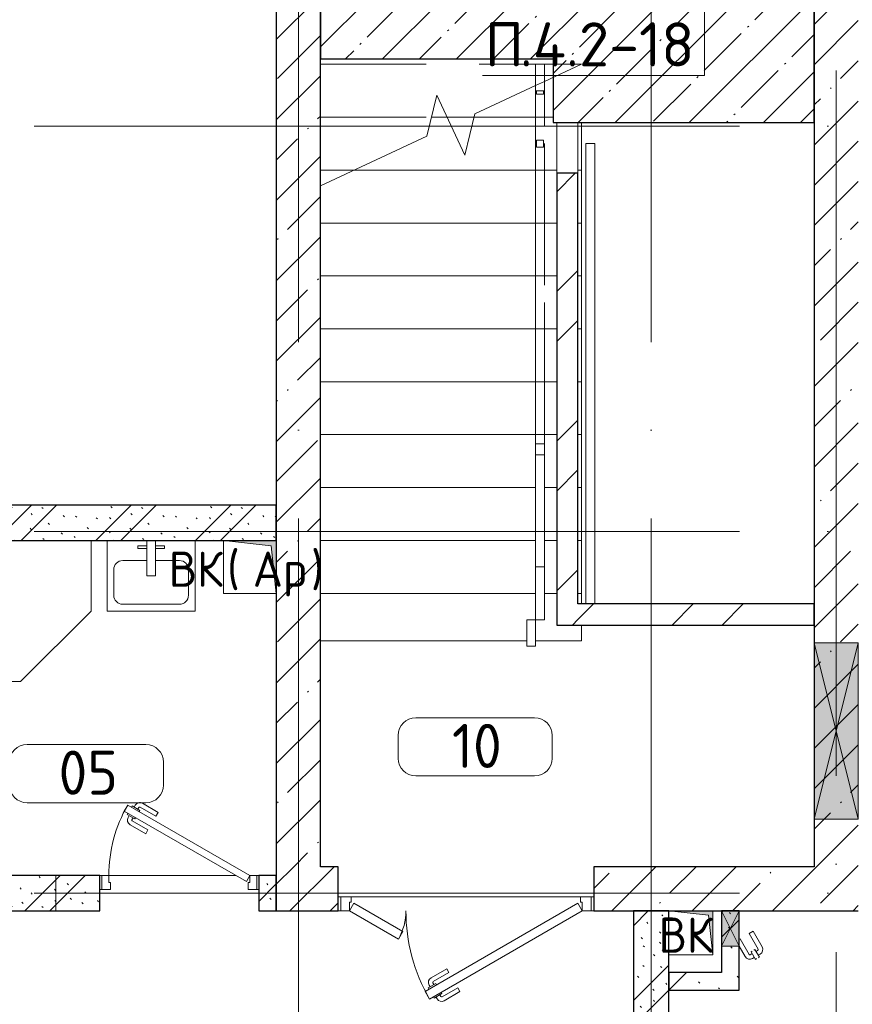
# Model space of a CAD drawing. Header units: millimetres. Extents: x -30540 to 175469, y -11730 to 122288.
# Tile 44 of 119: x 33780 to 38502, y 89070 to 94653. Entities that reach past the tile are written whole.
import ezdxf

# ---------------------------------------------------------------- set-up
doc = ezdxf.new("R2010")
doc.units = ezdxf.units.MM
for name, pattern in [('3_ Штрих_ 1 х 1 мм', [400, 200, -200]), ('ADSK_Линия сетки', [5000, 4000, -500, 0, -500]), ('ADSK_Сверху_2_', [900, 600, -300]), ('ADSK_Сверху_5_', [900, 600, -300])]:
    doc.linetypes.add(name, pattern=pattern)
for name, color, linetype, lineweight in [('_Сверху_ - Линия разреза ограждения', 7, 'ADSK_Сверху_5_', 18), ('_Сверху_ - Перила', 7, 'ADSK_Сверху_5_', 18), ('A-____-NOTE-TEXT', 7, 'Continuous', 18), ('A-AREA-____-IDEN', 7, 'Continuous', 9), ('A-DETL-____-THIN', 7, 'Continuous', 9), ('A-DOOR-____-MCUT', 7, 'Continuous', 9), ('A-DOOR-____-OTLN', 7, 'Continuous', 18), ('A-DOOR-FRAM-MCUT', 7, 'Continuous', 9), ('A-FLOR-____-MCUT', 7, 'Continuous', 40), ('A-FLOR-____-OTLN', 7, 'Continuous', 18), ('A-FLOR-____-PATT', 7, 'Continuous', 18), ('A-GLAZ-____-MCUT', 7, 'Continuous', 9), ('A-GLAZ-____-OTLN', 7, 'Continuous', 18), ('A-WALL-____-MCUT', 7, 'Continuous', 40), ('A-WALL-____-PATT', 7, 'Continuous', 40), ('G-____-____-TEXT', 7, 'Continuous', 9), ('I-WALL-____-MCUT', 7, 'Continuous', 40), ('I-WALL-____-OTLN', 7, 'Continuous', 18), ('M-EQPM-____-OTLN', 7, 'Continuous', 18), ('P-SANR-FIXT-OTLN', 7, 'Continuous', 18), ('S-BEAM-____-OTLN', 7, 'Continuous', 18), ('S-GRID-____-OTLN', 7, 'Continuous', 9), ('S-STRS-____-MBND', 7, 'ADSK_Сверху_5_', 18), ('S-STRS-____-OTLN', 7, 'Continuous', 18), ('Ограждение', 7, 'Continuous', 18), ('Опоры', 7, 'Continuous', 18), ('Перила', 7, 'Continuous', 18), ('Поручни', 7, 'Continuous', 18)]:
    doc.layers.add(name, color=color, linetype=linetype, lineweight=lineweight)
doc.styles.add('GOST Common', font='GOST_Common.ttf', dxfattribs={"height": 200})
doc.styles.add('GOST Common_3', font='GOST_Common.ttf', dxfattribs={"height": 250})
doc.styles.add('ISOCPEUR', font='isocpeur.ttf', dxfattribs={"height": 250})
pattern_1 = [(45, (0, 0), (-228.0985, 228.0985), []), (45, (228.1, 0), (-228.0985, 228.0985), [403.225, -80.645, 6.706, -73.939])]
pattern_2 = [(135, (300.56, 377.28), (-565.6854, 6e-14), [10, -790]), (135, (349.8, 474.73), (-565.6854, 6e-14), [10, -790]), (135, (423.93, 473.06), (-565.6854, 6e-14), [10, -790]), (135, (229.92, 447.9), (-565.6854, 6e-14), [10, -790]), (135, (155.08, 447.9), (-565.6854, 6e-14), [10, -790]), (135, (114.9, 369.03), (-565.6854, 6e-14), [10, -790]), (135, (132.43, 285.8), (-565.6854, 6e-14), [10, -790]), (135, (214.66, 322), (-565.6854, 6e-14), [10, -790]), (135, (198.16, 261.88), (-565.6854, 6e-14), [10, -790]), (135, (45.2, 272.9), (-565.6854, 6e-14), [10, -790]), (135, (42.32, 336.16), (-565.6854, 6e-14), [10, -790]), (135, (92.26, 192.24), (-565.6854, 6e-14), [10, -790]), (135, (7.07, 149.2), (-565.6854, 6e-14), [10, -790]), (135, (80.6, 95.1), (-565.6854, 6e-14), [10, -790]), (135, (79.53, 36.94), (-565.6854, 6e-14), [10, -790]), (135, (153.87, 74.56), (-565.6854, 6e-14), [10, -790]), (135, (228.35, 124.8), (-565.6854, 6e-14), [10, -790]), (135, (279.75, 180.4), (-565.6854, 6e-14), [10, -790]), (135, (282.9, 31.63), (-565.6854, 6e-14), [10, -790]), (135, (377.38, 53.45), (-565.6854, 6e-14), [10, -790]), (135, (352.28, 102.7), (-565.6854, 6e-14), [10, -790]), (135, (354.05, 0), (-565.6854, 6e-14), [10, -790]), (135, (553.23, 16.45), (-565.6854, 6e-14), [10, -790]), (135, (542.38, 63.45), (-565.6854, 6e-14), [10, -790]), (135, (536.58, 239.3), (-565.6854, 6e-14), [10, -790]), (135, (475.85, 203.9), (-565.6854, 6e-14), [10, -790]), (135, (475.85, 316.54), (-565.6854, 6e-14), [10, -790]), (135, (520.8, 408.7), (-565.6854, 6e-14), [10, -790]), (135, (551.1, 470.8), (-565.6854, 6e-14), [10, -790]), (135, (235.25, 537.93), (-565.6854, 6e-14), [10, -790]), (135, (407.25, 547.65), (-565.6854, 6e-14), [10, -790]), (135, (94.5, 558.6), (-565.6854, 6e-14), [10, -790]), (135, (46.4, 532.3), (-565.6854, 6e-14), [10, -790]), (135, (85.56, 465.04), (-565.6854, 6e-14), [10, -790]), (135, (355.53, 181.14), (-565.6854, 6e-14), [10, -790]), (135, (362.23, 243.6), (-565.6854, 6e-14), [10, -790]), (135, (413.45, 344.1), (-565.6854, 6e-14), [10, -790]), (135, (286.3, 273.25), (-565.6854, 6e-14), [10, -790]), (135, (423.02, 263.72), (-565.6854, 6e-14), [10, -790]), (135, (162.94, 190.2), (-565.6854, 6e-14), [10, -790]), (135, (470.25, 120.93), (-565.6854, 6e-14), [10, -790]), (135, (484.48, 9.78), (-565.6854, 6e-14), [10, -790]), (45, (0, 212.13), (-565.6854, 0), []), (45, (212.13, 0), (-565.6854, 0), []), (45, (353.55, 0), (-565.6854, 0), []), (45, (0, 353.55), (-565.6854, 0), [])]
pattern_3 = [(45, (0, 0), (-424.264, 424.264), []), (45, (0, 282.8), (-424.264, 424.264), [])]

# ---------------------------------------------------------------- blocks, each defined once
blk = doc.blocks.new('АР_Дверь однопольная - 900х2100h_900__Глухая_1 эт_Су-7444174-01 ЭО')
at = {"layer": 'A-DOOR-____-MCUT', "color": 254, "lineweight": 15, "true_color": 0xcccccc}
for p, q in [((-292.8, 500), (-312.8, 465.4)), ((-312.8, 465.4), (380, 65.4)), ((400, 100), (-292.8, 500)), ((380, 65.4), (400, 100))]:
    blk.add_line(p, q, dxfattribs=at)
at = {"layer": 'A-DOOR-____-OTLN', "color": 254, "lineweight": 5, "true_color": 0xcccccc}
for p, q in [((-120.6, 458.3), (-209.4, 509.6)), ((-291.2, 452.9), (-295.2, 445.9)), ((-271.2, 487.5), (-267.2, 494.4)), ((-267.2, 494.4), (-223.9, 469.4)), ((-256.3, 488.2), (-250.3, 498.6)), ((-234.7, 475.7), (-228.7, 486.1)), ((-223.9, 469.4), (-227.9, 462.5)), ((-133.1, 436.7), (-221.9, 487.9)), ((-133.1, 436.7), (-120.6, 458.3)), ((-295.2, 445.9), (-251.9, 420.9)), ((-284.3, 439.7), (-290.3, 429.3)), ((-262.7, 427.2), (-268.7, 416.8)), ((-178.1, 358.7), (-266.9, 410)), ((-251.9, 420.9), (-247.9, 427.9)), ((-190.6, 337.1), (-279.4, 388.3)), ((-178.1, 358.7), (-190.6, 337.1))]:
    blk.add_line(p, q, dxfattribs=at)
for centre, radius, start, end in [((-224.4, 483.6), 30, 60, 150), ((-224.4, 483.6), 4.99, 60, 150), ((-264.4, 414.3), 30, 150, 240), ((-264.4, 414.3), 4.99, 150, 240)]:
    blk.add_arc(centre, radius, start, end, dxfattribs=at)
at = {"layer": 'A-DOOR-____-OTLN', "color": 254, "lineweight": 13, "true_color": 0xcccccc}
blk.add_arc((400, 100), 800, 150, 180, dxfattribs=at)
at = {"layer": 'A-DOOR-FRAM-MCUT', "color": 254, "lineweight": 15, "true_color": 0xcccccc}
for p, q in [((-440, 100), (-450, 100)), ((-400, 100), (-440, 100)), ((-440, 100), (-440, 20)), ((-400, 60), (-400, 100)), ((-390, 60), (-400, 60)), ((-390, 20), (-390, 60)), ((400, 60), (390, 60)), ((390, 60), (390, 20)), ((440, 100), (400, 100)), ((400, 100), (400, 60)), ((440, 20), (440, 100)), ((440, 100), (450, 100)), ((-440, 20), (-450, 20)), ((-440, 20), (-390, 20)), ((390, 20), (440, 20)), ((440, 20), (450, 20))]:
    blk.add_line(p, q, dxfattribs=at)
blk = doc.blocks.new('АР_Дверь двупольная - 1450х2100h_1000_300__ЛК_EIS60-6419822-01 ЭО')
at = {"layer": 'A-DOOR-____-MCUT', "color": 254, "lineweight": 15, "true_color": 0xcccccc}
for p, q in [((-660, 125), (206, 625)), ((206, 625), (231, 581.7)), ((231, 581.7), (-635, 81.7)), ((382.9, 285), (357.9, 241.7)), ((660, 125), (382.9, 285)), ((357.9, 241.7), (635, 81.7)), ((-635, 81.7), (-660, 125)), ((635, 81.7), (660, 125))]:
    blk.add_line(p, q, dxfattribs=at)
at = {"layer": 'A-DOOR-____-OTLN', "color": 254, "lineweight": 5, "true_color": 0xcccccc}
for p, q in [((33.8, 583.3), (122.6, 634.6)), ((180.4, 619.4), (137.1, 594.4)), ((169.5, 613.2), (163.5, 623.6)), ((184.4, 612.5), (180.4, 619.4)), ((46.3, 561.7), (33.8, 583.3)), ((46.3, 561.7), (135.1, 612.9)), ((137.1, 594.4), (141.1, 587.5)), ((147.9, 600.7), (141.9, 611.1)), ((213.4, 562.3), (170.1, 537.3)), ((209.4, 569.2), (213.4, 562.3)), ((96.3, 475), (185.1, 526.3)), ((108.8, 453.4), (197.6, 504.7)), ((170.1, 537.3), (166.1, 544.2)), ((180.9, 543.5), (186.9, 533.1)), ((202.5, 556), (208.6, 545.6)), ((96.3, 475), (108.8, 453.4))]:
    blk.add_line(p, q, dxfattribs=at)
for centre, radius, start, end in [((137.6, 608.6), 30, 30, 120), ((137.6, 608.6), 4.99, 30, 120), ((182.6, 530.6), 4.99, 300, 30), ((182.6, 530.6), 30, 300, 30)]:
    blk.add_arc(centre, radius, start, end, dxfattribs=at)
at = {"layer": 'A-DOOR-____-OTLN', "color": 254, "lineweight": 13, "true_color": 0xcccccc}
for centre, radius, start, end in [((-660, 125), 1000, 0, 30), ((660, 125), 320, 150, 180)]:
    blk.add_arc(centre, radius, start, end, dxfattribs=at)
at = {"layer": 'A-DOOR-FRAM-MCUT', "color": 254, "lineweight": 15, "true_color": 0xcccccc}
for p, q in [((-710, 125), (-725, 125)), ((-710, 125), (-660, 125)), ((-710, 45), (-710, 125)), ((-660, 125), (-660, 75)), ((710, 125), (660, 125)), ((660, 125), (660, 75)), ((710, 45), (710, 125)), ((710, 125), (725, 125)), ((-660, 75), (-650, 75)), ((-650, 75), (-650, 45)), ((660, 75), (650, 75)), ((650, 75), (650, 45)), ((-710, 45), (-725, 45)), ((-650, 45), (-710, 45)), ((650, 45), (710, 45)), ((710, 45), (725, 45))]:
    blk.add_line(p, q, dxfattribs=at)
blk = doc.blocks.new('АР_Отверстие прямоугольное - ОВВ-4287263-01 ЭО')
at = {"layer": 'A-GLAZ-____-OTLN', "lineweight": 13, "true_color": 0xf9f9f9}
blk.add_hatch(color=7, dxfattribs=at).paths.add_polyline_path([(-375, -125), (625, -125), (625, 125), (-375, 125)])
at = {"layer": 'A-GLAZ-____-MCUT', "color": 254, "lineweight": 15, "true_color": 0xcccccc}
for p, q in [((-375, 125), (-375, -125)), ((625, 125), (625, -125))]:
    blk.add_line(p, q, dxfattribs=at)
at = {"layer": 'A-GLAZ-____-OTLN', "color": 254, "lineweight": 5, "true_color": 0xcccccc}
for p, q in [((625, 125), (-375, -125)), ((-375, 125), (625, -125))]:
    blk.add_line(p, q, dxfattribs=at)
at = {"layer": 'A-GLAZ-____-OTLN', "color": 254, "lineweight": 13, "true_color": 0xcccccc}
for p, q in [((625, 125), (-375, 125)), ((-375, 125), (-375, -125)), ((625, -125), (625, 125)), ((-375, -125), (625, -125))]:
    blk.add_line(p, q, dxfattribs=at)
blk = doc.blocks.new('Ограждение - Ограждение-4122518-01 ЭО')
at = {"layer": 'Поручни', "color": 254, "lineweight": 13, "true_color": 0xcccccc}
for p, q in [((24654.6, 18500), (24705.4, 18500)), ((24654.6, 15890), (24654.6, 18500)), ((24705.4, 18500), (24705.4, 15890))]:
    blk.add_line(p, q, dxfattribs=at)
blk = doc.blocks.new('Ограждение - Ограждение-4220933-01 ЭО')
at = {"layer": 'Поручни', "color": 254, "lineweight": 13, "true_color": 0xcccccc}
for p, q in [((24320, 15800), (24370, 15800)), ((24320, 15650), (24320, 15800)), ((24370, 15800), (24370, 15650)), ((24370, 15650), (24320, 15650))]:
    blk.add_line(p, q, dxfattribs=at)
blk = doc.blocks.new('Ограждение - Ограждение-4128920-01 ЭО')
at = {"layer": '_Сверху_ - Линия разреза ограждения', "color": 254, "linetype": 'ADSK_Сверху_2_', "lineweight": 13, "true_color": 0xcccccc}
for p in [(24420, 16797.7), (24420, 16100)]:
    blk.add_line(p, (24420, 18800), dxfattribs=at)
at = {"layer": 'Поручни', "color": 254, "lineweight": 13, "true_color": 0xcccccc}
for p, q in [((24370, 16797.7), (24370, 18800)), ((24370, 18800), (24420, 18800)), ((24370, 16100), (24370, 18800)), ((24420, 16100), (24370, 16100))]:
    blk.add_line(p, q, dxfattribs=at)
blk = doc.blocks.new('Тип перил - Перила_Внутренний_-4128932-01 ЭО')
at = {"layer": 'Перила', "color": 254, "lineweight": 13, "true_color": 0xcccccc}
for p, q in [((24370, 16797.7), (24370, 16735.5)), ((24420, 16797.7), (24370, 16797.7)), ((24420, 16735.5), (24420, 16797.7)), ((24370, 16735.5), (24420, 16735.5)), ((24370, 16100), (24370, 16735.5)), ((24420, 16735.5), (24420, 16100)), ((24420, 16100), (24370, 16100))]:
    blk.add_line(p, q, dxfattribs=at)
blk = doc.blocks.new('Тип перил - Перила_Внутренний_-V58-01 ЭО')
at = {"layer": '_Сверху_ - Перила', "color": 254, "linetype": 'ADSK_Сверху_2_', "lineweight": 13, "true_color": 0xcccccc}
for p, q in [((24370, 18800), (24420, 18800)), ((24370, 16100), (24370, 18800)), ((24420, 16100), (24420, 18800)), ((24370, 16100), (24420, 16100))]:
    blk.add_line(p, q, dxfattribs=at)
blk = doc.blocks.new('PRJ_Опора_Прямоугольная_КТорцу_1эт - PRJ_Опора_Прямоугольная_КТорцу_1эт-4134110-01 ЭО')
at = {"layer": 'Опоры', "color": 254, "lineweight": 13, "true_color": 0xcccccc}
for p, q in [((20, 20), (-20, 20)), ((-20, 20), (-20, -20)), ((20, -20), (20, 20)), ((-20, -20), (20, -20))]:
    blk.add_line(p, q, dxfattribs=at)
blk = doc.blocks.new('Ограждение - Ограждение-4135501-01 ЭО')
at = {"layer": 'Поручни', "color": 254, "lineweight": 13, "true_color": 0xcccccc}
for p, q in [((24370, 16100), (24420, 16100)), ((24370, 15800), (24370, 16100)), ((24420, 15800), (24420, 16100)), ((24420, 15800), (24370, 15800))]:
    blk.add_line(p, q, dxfattribs=at)
blk = doc.blocks.new('Ограждение - Ограждение-4135609-01 ЭО')
at = {"layer": '_Сверху_ - Линия разреза ограждения', "color": 254, "linetype": 'ADSK_Сверху_2_', "lineweight": 13, "true_color": 0xcccccc}
for p, q in [((24370, 18950), (24420, 18950)), ((24370, 18828.8), (24370, 18950)), ((24370, 18950), (24420, 18950)), ((24370, 18828.8), (24370, 18950)), ((24420, 18852.1), (24420, 18950)), ((24420, 18852.1), (24420, 18950))]:
    blk.add_line(p, q, dxfattribs=at)
at = {"layer": 'Поручни', "color": 254, "lineweight": 13, "true_color": 0xcccccc}
for p, q in [((24420, 18852.1), (24370, 18828.8)), ((24420, 18852.1), (24370, 18828.8)), ((24370, 18800), (24370, 18828.8)), ((24420, 18800), (24420, 18852.1)), ((24420, 18800), (24370, 18800))]:
    blk.add_line(p, q, dxfattribs=at)
blk = doc.blocks.new('Тип перил - Перила_Внутренний_-4135614-01 ЭО')
at = {"layer": '_Сверху_ - Перила', "color": 254, "linetype": 'ADSK_Сверху_2_', "lineweight": 13, "true_color": 0xcccccc}
for p, q in [((24370, 18950), (24420, 18950)), ((24370, 18828.8), (24370, 18950)), ((24420, 18852.1), (24420, 18950))]:
    blk.add_line(p, q, dxfattribs=at)
at = {"layer": 'Перила', "color": 254, "lineweight": 13, "true_color": 0xcccccc}
for p, q in [((24420, 18852.1), (24370, 18828.8)), ((24370, 18800), (24370, 18828.8)), ((24420, 18800), (24420, 18852.1)), ((24370, 18800), (24420, 18800))]:
    blk.add_line(p, q, dxfattribs=at)
blk = doc.blocks.new('PRJ_Опора_Прямоугольная_КТорцу_1эт - PRJ_Опора_Прямоугольная_КТорцу_1эт-V59-01 ЭО')
at = {"layer": 'Опоры', "color": 254, "lineweight": 13, "true_color": 0xcccccc}
for p, q in [((20, 20), (0, 20)), ((20, -20), (20, 20)), ((0, -20), (20, -20))]:
    blk.add_line(p, q, dxfattribs=at)
blk = doc.blocks.new('АР_Отверстие прямоугольное - ВК-5253865-01 ЭО')
at = {"layer": 'A-GLAZ-____-OTLN', "lineweight": 13, "true_color": 0xf9f9f9}
blk.add_hatch(color=7, dxfattribs=at).paths.add_polyline_path([(25, -50), (225, -50), (225, 50), (25, 50)])
at = {"layer": 'A-GLAZ-____-MCUT', "color": 254, "lineweight": 15, "true_color": 0xcccccc}
for p, q in [((25, 50), (25, -50)), ((225, 50), (225, -50))]:
    blk.add_line(p, q, dxfattribs=at)
at = {"layer": 'A-GLAZ-____-OTLN', "color": 254, "lineweight": 5, "true_color": 0xcccccc}
for p, q in [((225, 50), (25, -50)), ((25, 50), (225, -50))]:
    blk.add_line(p, q, dxfattribs=at)
at = {"layer": 'A-GLAZ-____-OTLN', "color": 254, "lineweight": 13, "true_color": 0xcccccc}
for p, q in [((225, 50), (25, 50)), ((25, 50), (25, -50)), ((225, -50), (225, 50)), ((25, -50), (225, -50))]:
    blk.add_line(p, q, dxfattribs=at)
blk = doc.blocks.new('АР_Дверь однопольная - 300х400h_200__ВК_СС-4010893-01 ЭО')
at = {"layer": 'A-DOOR-____-OTLN', "color": 254, "lineweight": 5, "true_color": 0xcccccc}
for p, q in [((-84.4, 128.3), (4.4, 179.6)), ((51.4, 158.2), (45.4, 168.6)), ((-71.9, 106.7), (-84.4, 128.3)), ((-71.9, 106.7), (16.9, 157.9)), ((62.2, 164.4), (18.9, 139.4)), ((18.9, 139.4), (22.9, 132.5)), ((29.7, 145.7), (23.7, 156.1)), ((31.9, 116.9), (27.9, 123.8)), ((75.2, 141.9), (31.9, 116.9)), ((42.7, 123.2), (48.7, 112.8)), ((66.2, 157.5), (62.2, 164.4)), ((64.4, 135.7), (70.4, 125.3)), ((71.2, 148.8), (75.2, 141.9)), ((-41.9, 54.7), (46.9, 105.9)), ((0, 50), (59.4, 84.3)), ((-41.9, 54.7), (-39.2, 50))]:
    blk.add_line(p, q, dxfattribs=at)
for centre, radius, start, end in [((19.4, 153.6), 30, 30, 120), ((19.4, 153.6), 4.99, 30, 120), ((44.4, 110.3), 4.99, 300, 30), ((44.4, 110.3), 30, 300, 30)]:
    blk.add_arc(centre, radius, start, end, dxfattribs=at)
blk = doc.blocks.new('АР_Перемычка - 200_Уx2_50x5__250-Оп_100_50х5_-7444229-01 ЭО')
at = {"layer": 'S-BEAM-____-OTLN', "color": 254, "linetype": '3_ Штрих_ 1 х 1 мм', "lineweight": 15, "true_color": 0xdcdcdc}
for p, q in [((-700, 100), (-700, -100)), ((550, 100), (550, -100)), ((-700, 0), (550, 0))]:
    blk.add_line(p, q, dxfattribs=at)
blk = doc.blocks.new('АР_Канал вертикальный прямоугольный - ВК _Ар_-2524495-01 ЭО')
at = {"layer": 'M-EQPM-____-OTLN', "lineweight": 13, "true_color": 0xe2e2e2}
blk.add_hatch(color=254, dxfattribs=at).paths.add_polyline_path([(-150, 150), (-150, -150), (150, -150), (-120, -120)])
at = {"layer": 'M-EQPM-____-OTLN', "color": 253, "lineweight": 13, "true_color": 0xaaaaaa}
for p, q in [((-150, 150), (-120, -120)), ((-150, 150), (-120, -120)), ((-150, -150), (-150, 150)), ((-150, 150), (150, 150)), ((-150, -150), (-150, 150)), ((150, 150), (-150, 150)), ((-150, 150), (-150, -150)), ((150, 150), (150, -150)), ((150, -150), (150, 150)), ((150, -150), (-150, -150)), ((150, -150), (-150, -150)), ((-150, -150), (150, -150)), ((-120, -120), (150, -150)), ((-120, -120), (150, -150))]:
    blk.add_line(p, q, dxfattribs=at)
blk = doc.blocks.new('АР_Канал вертикальный прямоугольный - ВК-2709004-01 ЭО')
at = {"layer": 'M-EQPM-____-OTLN', "lineweight": 13, "true_color": 0xe2e2e2}
blk.add_hatch(color=254, dxfattribs=at).paths.add_polyline_path([(-125, 125), (-125, -125), (125, -125), (-100, -100)])
at = {"layer": 'M-EQPM-____-OTLN', "color": 253, "lineweight": 13, "true_color": 0xaaaaaa}
for p, q in [((-125, 125), (-100, -100)), ((-125, 125), (-100, -100)), ((-125, -125), (-125, 125)), ((-125, 125), (125, 125)), ((-125, -125), (-125, 125)), ((125, 125), (-125, 125)), ((-125, 125), (-125, -125)), ((125, 125), (125, -125)), ((125, -125), (125, 125)), ((-100, -100), (125, -125)), ((-100, -100), (125, -125)), ((125, -125), (-125, -125)), ((125, -125), (-125, -125)), ((-125, -125), (125, -125))]:
    blk.add_line(p, q, dxfattribs=at)
blk = doc.blocks.new('A-PLU-Shower_Corner_2D1 - 800x800-2371077-01 ЭО')
at = {"layer": 'P-SANR-FIXT-OTLN', "color": 253, "lineweight": 13, "true_color": 0xaaaaaa}
for p, q in [((-400, 800), (-800, 400)), ((-400, 800), (-800, 400)), ((0, 800), (-400, 800)), ((-400, 800), (0, 800)), ((0, 0), (0, 800)), ((0, 800), (0, 0)), ((-800, 400), (-800, 0)), ((-800, 0), (-800, 400)), ((0, 0), (-800, 0)), ((-800, 0), (0, 0))]:
    blk.add_line(p, q, dxfattribs=at)
blk = doc.blocks.new('A-PLU-Sink-2D - 400 x 500mm-973094-01 ЭО')
at = {"layer": 'P-SANR-FIXT-OTLN', "color": 253, "lineweight": 13, "true_color": 0xaaaaaa}
for p, q in [((-234.3, 197.7), (265.7, 197.7)), ((-234.3, -202.3), (-234.3, 197.7)), ((265.7, 197.7), (-234.3, 197.7)), ((-234.3, 197.7), (-234.3, -202.3)), ((265.7, 197.7), (265.7, -202.3)), ((265.7, -202.3), (265.7, 197.7)), ((-145.4, 159.6), (176.8, 159.6)), ((-196.2, -37.2), (-196.2, 108.8)), ((227.6, 108.8), (227.6, -37.2)), ((-9.3, -2.3), (-9.3, -202.3)), ((40.7, -2.3), (-9.3, -2.3)), ((40.7, -202.3), (40.7, -2.3)), ((-9.3, -88), (-145.4, -88)), ((176.8, -88), (40.7, -88)), ((-59.3, -172.3), (-59.3, -157.3)), ((-59.3, -157.3), (-9.3, -157.3)), ((90.7, -157.3), (40.7, -157.3)), ((90.7, -172.3), (90.7, -157.3)), ((265.7, -202.3), (-234.3, -202.3)), ((-234.3, -202.3), (265.7, -202.3)), ((-9.3, -172.3), (-59.3, -172.3)), ((40.7, -172.3), (90.7, -172.3))]:
    blk.add_line(p, q, dxfattribs=at)
for centre, start, end in [((-145.4, 108.8), 90, 180), ((176.8, 108.8), 360, 90), ((-145.4, -37.2), 180, 270), ((176.8, -37.2), 270, 0)]:
    blk.add_arc(centre, 50.8, start, end, dxfattribs=at)
blk = doc.blocks.new('Наметкина 10_РД_АР_К2_отсоединено_rvt-1-01 ЭО')
at = {"layer": 'A-FLOR-____-PATT', "lineweight": 5, "true_color": 0xcccccc}
h = blk.add_hatch(dxfattribs=at)
h.set_pattern_fill('FP_54', color=254, style=0, pattern_type=2)
h.set_pattern_definition([(45, (0, 0), (-210.0107, 210.0107), [297, -49.5, 9.9, -49.5]), (45, (0, 209.88), (-210.0107, 210.0107), [])])
h.paths.add_polyline_path([(36833.5, 94070), (38285.3, 94070), (38285.3, 95750), (35485.3, 95750), (35485.3, 94430), (36805.3, 94430), (36805.3, 94070)])
at = {"layer": 'A-WALL-____-PATT', "lineweight": 5, "true_color": 0xcccccc}
h = blk.add_hatch(dxfattribs=at)
h.set_pattern_fill('FP_27', color=254, style=0, pattern_type=2)
h.set_pattern_definition(pattern_1)
h.paths.add_polyline_path([(35485.3, 89850), (35485.3, 96540), (35235.3, 96540), (35235.3, 89850)])
h.paths.add_polyline_path([(35235.3, 97690), (35485.3, 97690), (35485.3, 97940), (35235.3, 97940)])
h = blk.add_hatch(dxfattribs=at)
h.set_pattern_fill('FP_27', color=254, style=0, pattern_type=2)
h.set_pattern_definition(pattern_1)
h.paths.add_polyline_path([(38285.3, 94150), (38535.3, 94150), (38535.3, 97940), (38285.3, 97940), (38285.3, 94400)])
h = blk.add_hatch(dxfattribs=at)
h.set_pattern_fill('FP_27', color=254, style=0, pattern_type=2)
h.set_pattern_definition(pattern_1)
h.paths.add_polyline_path([(38535.3, 89600), (38535.3, 94150), (38285.3, 94150), (38285.3, 89600)])
h = blk.add_hatch(dxfattribs=at)
h.set_pattern_fill('FP_52', color=254, style=0, pattern_type=2)
h.set_pattern_definition(pattern_3)
h.paths.add_polyline_path([(36825.3, 91220), (36945.3, 91220), (36945.3, 93782.3), (36825.3, 93782.3)])
h = blk.add_hatch(dxfattribs=at)
h.set_pattern_fill('FP_51', color=254, style=0, pattern_type=2)
h.set_pattern_definition(pattern_2)
h.paths.add_polyline_path([(35205.3, 91700), (35235.3, 91700), (35235.3, 91900), (33385.3, 91900), (33385.3, 91700), (34935.3, 91700)])
h = blk.add_hatch(dxfattribs=at)
h.set_pattern_fill('FP_52', color=254, style=0, pattern_type=2)
h.set_pattern_definition(pattern_3)
h.paths.add_polyline_path([(38285.3, 91220), (38285.3, 91340), (36945.3, 91340), (36945.3, 91220)])
h = blk.add_hatch(dxfattribs=at)
h.set_pattern_fill('FP_27', color=254, style=0, pattern_type=2)
h.set_pattern_definition(pattern_1)
h.paths.add_polyline_path([(38285.3, 89600), (38285.3, 89850), (37035.3, 89850), (37035.3, 89600), (37860.3, 89600)])
h.paths.add_polyline_path([(35585.3, 89600), (35585.3, 89850), (35235.3, 89850), (35235.3, 89600)])
h = blk.add_hatch(dxfattribs=at)
h.set_pattern_fill('FP_51', color=254, style=0, pattern_type=2)
h.set_pattern_definition(pattern_2)
h.paths.add_polyline_path([(35235.3, 89600), (35235.3, 89800), (35135.3, 89800), (35135.3, 89600)])
h.paths.add_polyline_path([(33385.3, 89600), (34235.3, 89600), (34235.3, 89800), (33385.3, 89800)])
h = blk.add_hatch(dxfattribs=at)
h.set_pattern_fill('FP_51', color=254, style=0, pattern_type=2)
h.set_pattern_definition(pattern_2)
h.paths.add_polyline_path([(37460.3, 88050), (37460.3, 89600), (37260.3, 89600), (37260.3, 88050)])
h = blk.add_hatch(dxfattribs=at)
h.set_pattern_fill('FP_51', color=254, style=0, pattern_type=2)
h.set_pattern_definition(pattern_2)
h.paths.add_polyline_path([(37860.3, 89150), (37860.3, 89600), (37760.3, 89600), (37760.3, 89150)])
h = blk.add_hatch(dxfattribs=at)
h.set_pattern_fill('FP_51', color=254, style=0, pattern_type=2)
h.set_pattern_definition(pattern_2)
h.paths.add_polyline_path([(37760.3, 89150), (37760.3, 89250), (37460.3, 89250), (37460.3, 89150)])
at = {"layer": 'A-FLOR-____-MCUT', "color": 254, "lineweight": 30, "true_color": 0xcccccc}
for p, q in [((35485.3, 95750), (35485.3, 94430)), ((38285.3, 94070), (38285.3, 95750)), ((35485.3, 94430), (36805.3, 94430)), ((36805.3, 94430), (36805.3, 94070)), ((36805.3, 94070), (38285.3, 94070))]:
    blk.add_line(p, q, dxfattribs=at)
at = {"layer": 'A-FLOR-____-OTLN', "color": 254, "lineweight": 13, "true_color": 0xcccccc}
for p, q in [((36965.3, 91400), (36965.3, 91340)), ((36965.3, 91130), (36965.3, 91220)), ((36965.3, 91220), (36965.3, 91130)), ((35485.3, 91130), (36655.3, 91130)), ((36655.3, 91130), (35485.3, 91130)), ((36705.3, 91130), (36965.3, 91130)), ((36965.3, 91130), (36705.3, 91130)), ((34245.3, 89800), (34235.3, 89800)), ((35005.3, 89800), (34285.3, 89800)), ((35135.3, 89800), (35125.3, 89800)), ((35600.3, 89680), (35585.3, 89680)), ((35585.3, 89680), (35600.3, 89680)), ((36960.3, 89680), (35660.3, 89680)), ((35660.3, 89680), (36960.3, 89680)), ((37035.3, 89680), (37020.3, 89680)), ((37020.3, 89680), (37035.3, 89680))]:
    blk.add_line(p, q, dxfattribs=at)
at = {"layer": 'A-WALL-____-MCUT', "color": 254, "lineweight": 30, "true_color": 0xcccccc}
for p, q in [((35235.3, 96540), (35235.3, 89850)), ((35485.3, 89850), (35485.3, 95750)), ((38285.3, 95750), (38285.3, 94150)), ((38285.3, 94150), (38285.3, 91120)), ((38285.3, 91120), (38285.3, 90120)), ((38285.3, 90120), (38285.3, 89850)), ((35235.3, 89850), (35235.3, 89600)), ((35585.3, 89850), (35485.3, 89850)), ((35585.3, 89600), (35585.3, 89850)), ((38285.3, 89850), (37035.3, 89850)), ((37035.3, 89850), (37035.3, 89600)), ((35235.3, 89600), (35585.3, 89600)), ((37035.3, 89600), (37760.3, 89600)), ((37760.3, 89600), (37860.3, 89600)), ((37860.3, 89600), (38285.3, 89600)), ((38285.3, 89600), (38535.3, 89600))]:
    blk.add_line(p, q, dxfattribs=at)
at = {"layer": 'I-WALL-____-MCUT', "color": 254, "lineweight": 30, "true_color": 0xcccccc}
for p, q in [((36825.3, 93782.3), (36825.3, 91220)), ((36945.3, 93782.3), (36825.3, 93782.3)), ((36945.3, 91340), (36945.3, 93782.3)), ((35235.3, 91900), (33385.3, 91900)), ((35235.3, 91700), (35235.3, 91900)), ((33385.3, 91700), (35235.3, 91700)), ((38285.3, 91340), (36945.3, 91340)), ((38285.3, 91220), (38285.3, 91340)), ((36825.3, 91220), (36945.3, 91220)), ((36945.3, 91220), (38285.3, 91220)), ((34235.3, 89800), (33385.3, 89800)), ((34235.3, 89600), (34235.3, 89800)), ((35235.3, 89800), (35135.3, 89800)), ((35135.3, 89800), (35135.3, 89600)), ((35235.3, 89600), (35235.3, 89800)), ((33385.3, 89600), (34235.3, 89600)), ((35135.3, 89600), (35235.3, 89600)), ((37260.3, 89600), (37260.3, 88050)), ((37460.3, 89600), (37260.3, 89600)), ((37460.3, 88050), (37460.3, 89600)), ((37760.3, 89600), (37760.3, 89400)), ((37860.3, 89600), (37760.3, 89600)), ((37860.3, 89400), (37860.3, 89600)), ((37760.3, 89400), (37760.3, 89250)), ((37860.3, 89150), (37860.3, 89400)), ((37760.3, 89250), (37460.3, 89250)), ((37460.3, 89250), (37460.3, 89150)), ((37460.3, 89150), (37760.3, 89150)), ((37760.3, 89150), (37860.3, 89150))]:
    blk.add_line(p, q, dxfattribs=at)
at = {"layer": 'I-WALL-____-OTLN', "color": 254, "lineweight": 13, "true_color": 0xcccccc}
for p, q in [((36825.3, 93782.3), (36825.3, 94070)), ((36945.3, 94070), (36945.3, 93782.3))]:
    blk.add_line(p, q, dxfattribs=at)
at = {"layer": 'S-STRS-____-MBND', "color": 254, "linetype": 'ADSK_Сверху_2_', "lineweight": 13, "true_color": 0xcccccc}
for p, q in [((35485.3, 94400), (36965.3, 94400)), ((35485.3, 94218.2), (35485.3, 94400)), ((35485.3, 94100), (36115.7, 94100)), ((35485.3, 94100), (36115.7, 94100)), ((36204.3, 94100), (36356.8, 94100)), ((36204.3, 94100), (36356.8, 94100)), ((35485.3, 93800), (35678.6, 93800)), ((35485.3, 93800), (35678.6, 93800))]:
    blk.add_line(p, q, dxfattribs=at)
at = {"layer": 'S-STRS-____-MBND', "color": 254, "linetype": 'Continuous', "lineweight": 13, "true_color": 0xcccccc}
for p, q in [((36965.3, 94400), (36755.3, 94302.1)), ((36705.3, 94278.8), (36361.2, 94118.3)), ((36146.1, 94224.9), (36089.3, 93991.5)), ((36304.5, 93885), (36146.1, 94224.9)), ((36361.2, 94118.3), (36304.5, 93885)), ((36089.3, 93991.5), (35485.3, 93709.9))]:
    blk.add_line(p, q, dxfattribs=at)
at = {"layer": 'S-STRS-____-OTLN', "color": 254, "lineweight": 13, "true_color": 0xcccccc}
for p, q in [((36115.7, 94100), (36204.3, 94100)), ((36115.7, 94100), (36204.3, 94100)), ((36356.8, 94100), (36805.3, 94100)), ((36356.8, 94100), (36805.3, 94100)), ((36965.3, 93800), (36965.3, 94070)), ((35678.6, 93800), (36825.3, 93800)), ((35678.6, 93800), (36825.3, 93800)), ((36945.3, 93800), (36965.3, 93800)), ((36945.3, 93800), (36965.3, 93800)), ((36965.3, 93500), (36965.3, 93800)), ((35485.3, 93500), (36825.3, 93500)), ((35485.3, 93500), (36825.3, 93500)), ((36945.3, 93500), (36965.3, 93500)), ((36945.3, 93500), (36965.3, 93500)), ((36965.3, 93200), (36965.3, 93500)), ((35485.3, 93200), (36825.3, 93200)), ((35485.3, 93200), (36825.3, 93200)), ((36945.3, 93200), (36965.3, 93200)), ((36945.3, 93200), (36965.3, 93200)), ((36965.3, 92900), (36965.3, 93200)), ((35485.3, 92900), (36825.3, 92900)), ((35485.3, 92900), (36825.3, 92900)), ((36945.3, 92900), (36965.3, 92900)), ((36945.3, 92900), (36965.3, 92900)), ((36965.3, 92600), (36965.3, 92900)), ((35485.3, 92600), (36825.3, 92600)), ((35485.3, 92600), (36825.3, 92600)), ((36945.3, 92600), (36965.3, 92600)), ((36945.3, 92600), (36965.3, 92600)), ((36965.3, 92300), (36965.3, 92600)), ((35485.3, 92300), (36825.3, 92300)), ((35485.3, 92300), (36825.3, 92300)), ((36945.3, 92300), (36965.3, 92300)), ((36945.3, 92300), (36965.3, 92300)), ((36965.3, 92000), (36965.3, 92300)), ((35485.3, 92000), (36705.3, 92000)), ((35485.3, 92000), (36705.3, 92000)), ((36755.3, 92000), (36825.3, 92000)), ((36755.3, 92000), (36825.3, 92000)), ((36945.3, 92000), (36965.3, 92000)), ((36945.3, 92000), (36965.3, 92000)), ((36965.3, 91700), (36965.3, 92000)), ((35485.3, 91700), (36705.3, 91700)), ((35485.3, 91700), (36705.3, 91700)), ((36755.3, 91700), (36825.3, 91700)), ((36755.3, 91700), (36825.3, 91700)), ((36945.3, 91700), (36965.3, 91700)), ((36945.3, 91700), (36965.3, 91700)), ((36965.3, 91400), (36965.3, 91700)), ((35485.3, 91400), (36705.3, 91400)), ((35485.3, 91400), (36705.3, 91400)), ((36755.3, 91400), (36825.3, 91400)), ((36755.3, 91400), (36825.3, 91400)), ((36945.3, 91400), (36965.3, 91400)), ((36945.3, 91400), (36965.3, 91400))]:
    blk.add_line(p, q, dxfattribs=at)
at = {"layer": 'A-DOOR-____-OTLN', "color": 254, "lineweight": 13, "true_color": 0xcccccc}
blk.add_blockref('АР_Дверь однопольная - 900х2100h_900__Глухая_1 эт_Су-7444174-01 ЭО', (34685.3, 89700), dxfattribs=at)
for name, p, rotation in [('АР_Дверь двупольная - 1450х2100h_1000_300__ЛК_EIS60-6419822-01 ЭО', (36310.3, 89725), 180), ('АР_Дверь однопольная - 300х400h_200__ВК_СС-4010893-01 ЭО', (37810.3, 89400), 270)]:
    blk.add_blockref(name, p, dxfattribs=dict(at, rotation=rotation))
at = {"layer": 'A-GLAZ-____-OTLN', "color": 254, "lineweight": 13, "true_color": 0xcccccc, "rotation": 90}
for name, p in [('АР_Отверстие прямоугольное - ОВВ-4287263-01 ЭО', (38410.3, 90495)), ('АР_Отверстие прямоугольное - ВК-5253865-01 ЭО', (37810.3, 89375))]:
    blk.add_blockref(name, p, dxfattribs=at)
at = {"layer": 'M-EQPM-____-OTLN', "color": 253, "lineweight": 5, "true_color": 0xaaaaaa, "rotation": 180}
for name, p in [('АР_Канал вертикальный прямоугольный - ВК _Ар_-2524495-01 ЭО', (35085.3, 91550)), ('АР_Канал вертикальный прямоугольный - ВК-2709004-01 ЭО', (37585.3, 89475))]:
    blk.add_blockref(name, p, dxfattribs=at)
at = {"layer": 'P-SANR-FIXT-OTLN', "color": 253, "lineweight": 5, "true_color": 0xaaaaaa, "rotation": 180}
for name, p in [('A-PLU-Shower_Corner_2D1 - 800x800-2371077-01 ЭО', (33385.3, 91700)), ('A-PLU-Sink-2D - 400 x 500mm-973094-01 ЭО', (34541, 91497.7))]:
    blk.add_blockref(name, p, dxfattribs=at)
at = {"layer": 'S-BEAM-____-OTLN', "color": 254, "lineweight": 13, "true_color": 0xcccccc}
blk.add_blockref('АР_Перемычка - 200_Уx2_50x5__250-Оп_100_50х5_-7444229-01 ЭО', (34685.3, 89700), dxfattribs=at)
at = {"layer": 'Ограждение', "color": 254, "lineweight": 13, "true_color": 0xcccccc}
for name in ['Ограждение - Ограждение-4135609-01 ЭО', 'Ограждение - Ограждение-4128920-01 ЭО', 'Ограждение - Ограждение-4122518-01 ЭО', 'Ограждение - Ограждение-4135501-01 ЭО', 'Ограждение - Ограждение-4220933-01 ЭО']:
    blk.add_blockref(name, (12335.3, 75450), dxfattribs=at)
at = {"layer": 'Опоры', "color": 254, "lineweight": 13, "true_color": 0xcccccc}
for name, p, rotation in [('PRJ_Опора_Прямоугольная_КТорцу_1эт - PRJ_Опора_Прямоугольная_КТорцу_1эт-V59-01 ЭО', (36730.3, 94250), 270), ('PRJ_Опора_Прямоугольная_КТорцу_1эт - PRJ_Опора_Прямоугольная_КТорцу_1эт-4134110-01 ЭО', (36730.3, 93950), 269.9999999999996)]:
    blk.add_blockref(name, p, dxfattribs=dict(at, rotation=rotation))
at = {"layer": 'Перила', "color": 254, "lineweight": 13, "true_color": 0xcccccc}
for name in ['Тип перил - Перила_Внутренний_-4135614-01 ЭО', 'Тип перил - Перила_Внутренний_-V58-01 ЭО', 'Тип перил - Перила_Внутренний_-4128932-01 ЭО']:
    blk.add_blockref(name, (12335.3, 75450), dxfattribs=at)
at = {"layer": 'A-____-NOTE-TEXT', "color": 253, "lineweight": 5, "true_color": 0xaaaaaa, "char_height": 200, "attachment_point": 1, "style": 'GOST Common'}
for s, insert, width in [('ВК', (34625.5, 91637.2), 400.844), (' (', (34956.2, 91637.2), 176.371), ('Ар', (35101.7, 91637.2), 400.844), ('\\fGOST Common|b0|i0|c204|p34|;)', (35432.5, 91637.2), 96.203), ('ВК', (37403.5, 89562.2), 400.844)]:
    blk.add_mtext(s, dxfattribs=dict(at, insert=insert, width=width))
blk = doc.blocks.new('Марка помещения 2 - Марка помещения 2-1605974-01 ЭО')
at = {"layer": 'A-AREA-____-IDEN', "color": 253, "true_color": 0xaaaaaa}
for p, q in [((-1.797, 0.841), (1.569, 0.841)), ((-2.297, -0.309), (-2.297, 0.341)), ((2.069, 0.341), (2.069, -0.309)), ((1.569, -0.809), (-1.797, -0.809))]:
    blk.add_line(p, q, dxfattribs=at)
for centre, start, end in [((-1.797, 0.341), 90, 180), ((1.569, 0.341), 0, 90), ((-1.797, -0.309), 180, 270), ((1.569, -0.309), 270, 360)]:
    blk.add_arc(centre, 0.5, start, end, dxfattribs=at)

msp = doc.modelspace()

# ---------------------------------------------------------------- linework, layer by layer
at = {"layer": 'A-DETL-____-THIN'}
for q in [(37663.7, 95019.4), (36403.7, 94336.9)]:
    msp.add_line((37663.7, 94336.9), q, dxfattribs=at)
at = {"layer": 'S-GRID-____-OTLN', "color": 253, "linetype": 'ADSK_Линия сетки', "true_color": 0xaaaaaa}
for p, q in [((35360.3, 67824.7), (35360.3, 122287.9)), ((37360.3, 67824.7), (37360.3, 122287.9)), ((38410.3, 70364.7), (38410.3, 122287.9)), ((67863.4, 94050), (9800.2, 94050)), ((67863.4, 91750), (9800.2, 91750)), ((67863.4, 89700), (9800.2, 89700))]:
    msp.add_line(p, q, dxfattribs=at)

# ---------------------------------------------------------------- block references
at = {"lineweight": 5}
msp.add_blockref('Наметкина 10_РД_АР_К2_отсоединено_rvt-1-01 ЭО', (0, 0), dxfattribs=at)
at = {"layer": 'A-AREA-____-IDEN', "color": 253, "true_color": 0xaaaaaa, "xscale": 199.9999999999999, "yscale": 199.9999999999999, "zscale": 199.9999999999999}
for p in [(36385.9, 90526.4), (34181.6, 90374.8)]:
    msp.add_blockref('Марка помещения 2 - Марка помещения 2-1605974-01 ЭО', p, dxfattribs=at)

# ---------------------------------------------------------------- texts
at = {"layer": 'A-AREA-____-IDEN', "color": 253, "true_color": 0xaaaaaa, "char_height": 250, "attachment_point": 1, "style": 'GOST Common_3'}
for s, insert, width in [('10', (36231.4, 90660.2), 384.81), ('05', (34000.1, 90508.5), 448.945)]:
    msp.add_mtext(s, dxfattribs=dict(at, insert=insert, width=width))
at = {"layer": 'G-____-____-TEXT', "char_height": 250, "attachment_point": 1, "style": 'ISOCPEUR'}
for s, insert, width in [('\\fISOCPEUR|b0|i0|c204|p34|;П', (36417.8, 94637.9), 240.506), ('.4.2-18', (36616.2, 94637.9), 1202.531)]:
    msp.add_mtext(s, dxfattribs=dict(at, insert=insert, width=width))

doc.saveas('drawing.dxf')
